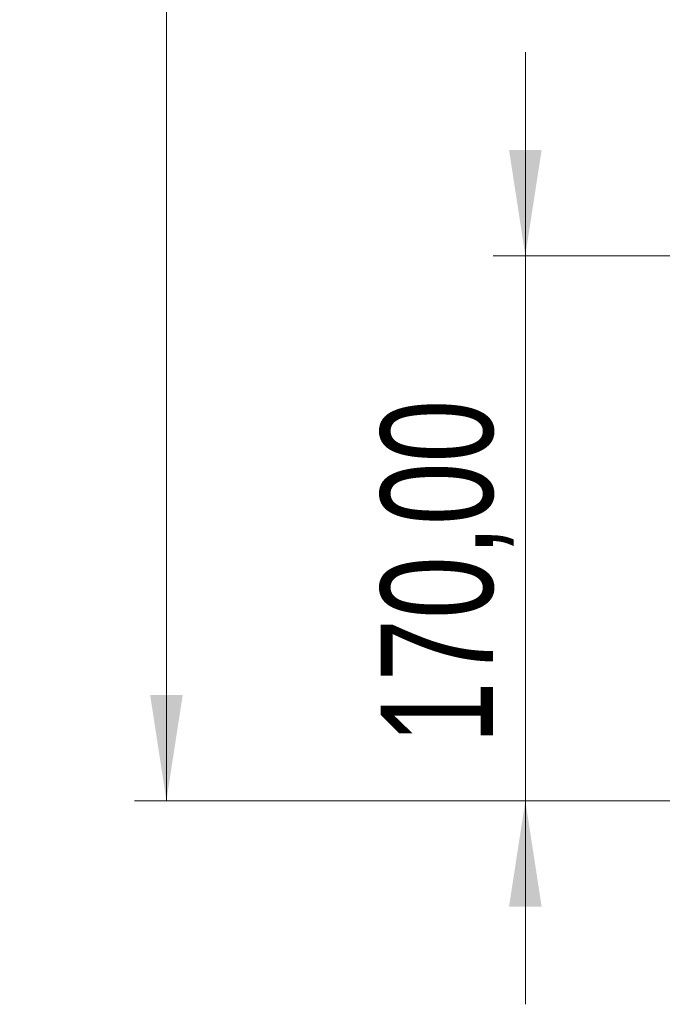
# Model space of a CAD drawing. Header units: millimetres. Extents: x 53 to 111, y 17 to 263.
# Tile 1 of 7: x 53 to 73, y 17 to 48. Entities that reach past the tile are written whole.
import ezdxf

# ---------------------------------------------------------------- set-up
doc = ezdxf.new("R2010")
doc.units = ezdxf.units.MM
doc.styles.add('SLDTEXTSTYLE0', font='TXT', dxfattribs={"width": 0.75})
doc.dimstyles.new('SLDDIMSTYLE0', dxfattribs={"dimtxt": 3.5, "dimasz": 3.302, "dimexe": 0, "dimexo": 0.0625, "dimgap": 0.875, "dimtad": 1, "dimlfac": 10, "dimrnd": 1e-09, "dimzin": 12, "dimdsep": 46, "dimtxsty": 'SLDTEXTSTYLE0', "dimsah": 1, "dimcen": 0.09, "dimadec": 0, "dimazin": 3, "dimtfac": 1, "dimtofl": 0, "dimtmove": 0, "dimatfit": 3, "dimfxl": 0, "dimfrac": 2, "dimtolj": 1, "dimtzin": 12, "dimarcsym": 0})
doc.dimstyles.new('SLDDIMSTYLE1', dxfattribs={"dimtxt": 3.5, "dimasz": 3.302, "dimexe": 0, "dimexo": 0.0625, "dimgap": 0.875, "dimtad": 1, "dimlfac": 10, "dimrnd": 1e-09, "dimzin": 12, "dimdsep": 46, "dimtxsty": 'SLDTEXTSTYLE0', "dimsah": 1, "dimcen": 0.09, "dimadec": 0, "dimazin": 3, "dimtfac": 1, "dimtmove": 0, "dimatfit": 0, "dimfxl": 0, "dimfrac": 2, "dimtolj": 1, "dimtzin": 12, "dimarcsym": 0})

# ---------------------------------------------------------------- blocks, each defined once
blk = doc.blocks.new('_D')
at = {"color": 7, "linetype": 'Continuous', "lineweight": 0}
for p, q in [((88.681, 193.725), (56.489, 193.725)), ((57.489, 193.725), (57.489, 23.725)), ((85.081, 23.725), (56.489, 23.725))]:
    blk.add_line(p, q, dxfattribs=at)
at = {"color": 7, "linetype": 'Continuous', "lineweight": 18}
for points in [[(57.489, 193.725), (56.981, 190.423), (57.997, 190.423)], [(57.489, 23.725), (57.997, 27.027), (56.981, 27.027)]]:
    blk.add_solid(points, dxfattribs=at)
at = {"color": 7, "linetype": 'Continuous', "lineweight": 18, "insert": (52.977, 104.443), "char_height": 3.5, "attachment_point": 1, "rotation": 90, "style": 'SLDTEXTSTYLE0'}
blk.add_mtext('1700,00', dxfattribs=at)
blk = doc.blocks.new('_D_1')
at = {"color": 7, "linetype": 'Continuous', "lineweight": 0}
for p, q in [((68.677, 40.725), (68.677, 47.075)), ((86.981, 40.725), (67.677, 40.725)), ((68.677, 40.725), (68.677, 23.725)), ((85.081, 23.725), (67.677, 23.725)), ((68.677, 23.725), (68.677, 17.375))]:
    blk.add_line(p, q, dxfattribs=at)
at = {"color": 7, "linetype": 'Continuous', "lineweight": 18}
for points in [[(68.677, 40.725), (69.185, 44.027), (68.169, 44.027)], [(68.677, 23.725), (68.169, 20.423), (69.185, 20.423)]]:
    blk.add_solid(points, dxfattribs=at)
at = {"color": 7, "linetype": 'Continuous', "lineweight": 18, "insert": (64.166, 25.494), "char_height": 3.5, "attachment_point": 1, "rotation": 90, "style": 'SLDTEXTSTYLE0'}
blk.add_mtext('170,00', dxfattribs=at)

msp = doc.modelspace()

# ---------------------------------------------------------------- dimensions: what is measured, and where the dimension line sits
at = {"color": 7, "linetype": 'Continuous', "lineweight": 18}
for base, p1, dimstyle, picture, middle in [((57.4891, 23.7245), (89.6814, 193.7245), 'SLDDIMSTYLE0', '_D', (57.4891, 112.8483)), ((68.6775, 23.7245), (87.9814, 40.7245), 'SLDDIMSTYLE1', '_D_1', (68.6775, 32.6063))]:
    dim = msp.add_linear_dim(base=base, p1=p1, p2=(86.0814, 23.7245), angle=90, dimstyle=dimstyle, dxfattribs=at)
    dim.commit()
    dim.dimension.update_dxf_attribs({"geometry": picture, "text_midpoint": middle, "dimtype": 160})

doc.saveas('drawing.dxf')
